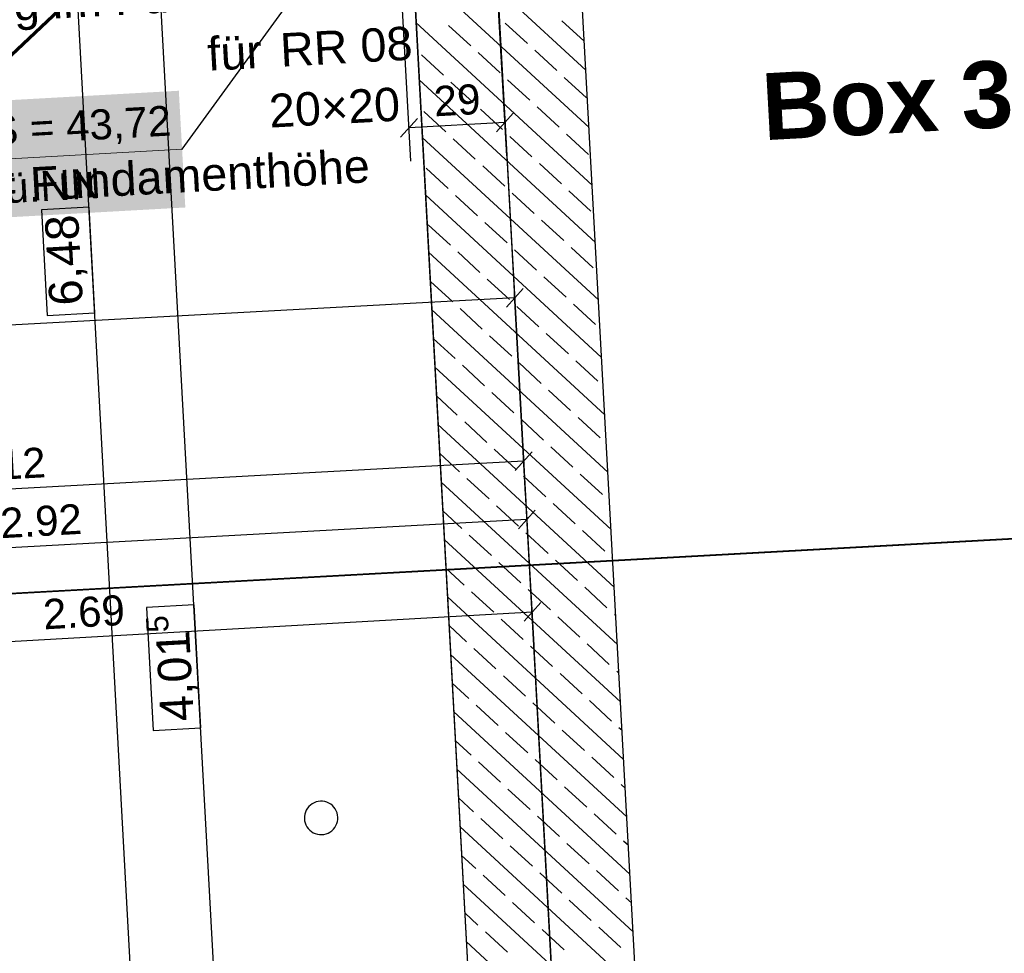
# Model space of a CAD drawing. Extents: x -779 to 790, y -208 to 633.
# Tile 87 of 232: x -55 to 4, y 97 to 153. Entities that reach past the tile are written whole.
import ezdxf
from ezdxf.lldxf.tags import DXFTag

# ---------------------------------------------------------------- set-up
doc = ezdxf.new("R2010")
doc.units = 0
doc.layers.get('0').update_dxf_attribs({"lineweight": 25})
for name, color, linetype, lineweight, true_color in [('01 Allgemein Bemaßung', 7, 'Continuous', 25, 0x848484), ('01AFU Allgemein Bemaßung-A07F5V4RWF', 7, 'Continuous', 25, 0x848484), ('02 Raster Gebäude-A07F5V4QWF', 7, 'Continuous', 25, 0x848484), ('20 Bodenplatte-A07F5V4PWF', 7, 'Continuous', 25, 0x848484), ('20 Fundament-A07F5V4OWF', 7, 'Continuous', 25, 0x848484), ('20 Magerbeton Bohrungen', 7, 'Continuous', 25, 0x848484), ('20 Räume Innen', 9, 'Continuous', 25, 0x808080), ('S_Mass', 150, 'Continuous', 25, 0x007fff), ('S_Regenwasser_Grundleitung', 7, 'Continuous', 70, 0x0080ff)]:
    doc.layers.add(name, color=color, linetype=linetype, lineweight=lineweight, true_color=true_color)
doc.layers.add('02 Raster Gebäude-A07F5V53WF', color=7, linetype='Continuous', lineweight=13)
doc.styles.get("Standard").update_dxf_attribs({"font": 'arial.ttf'})
tags = doc.linetypes.add('Raster-A07F5V4TWF', pattern=[0.2, 0.1, -0.05, 0, -0.05]).pattern_tags.tags
tags[10:11] = [DXFTag(74, 4), DXFTag(75, 0), DXFTag(340, '0'), DXFTag(46, 1.0), DXFTag(50, 0.0), DXFTag(44, 0.0), DXFTag(45, 0.0)]
tags[8:9] = [DXFTag(74, 4), DXFTag(75, 0), DXFTag(340, '0'), DXFTag(46, 1.0), DXFTag(50, 0.0), DXFTag(44, 0.0), DXFTag(45, 0.0)]
tags[6:7] = [DXFTag(74, 4), DXFTag(75, 0), DXFTag(340, '0'), DXFTag(46, 1.0), DXFTag(50, 0.0), DXFTag(44, 0.0), DXFTag(45, 0.0)]
tags[4:5] = [DXFTag(74, 4), DXFTag(75, 0), DXFTag(340, '0'), DXFTag(46, 1.0), DXFTag(50, 0.0), DXFTag(44, 0.0), DXFTag(45, 0.0)]
tags = doc.linetypes.add('Raster-A07F5V57WF', pattern=[0.2, 0.1, -0.05, 0, -0.05]).pattern_tags.tags
tags[10:11] = [DXFTag(74, 4), DXFTag(75, 0), DXFTag(340, '0'), DXFTag(46, 1.0), DXFTag(50, 0.0), DXFTag(44, 0.0), DXFTag(45, 0.0)]
tags[8:9] = [DXFTag(74, 4), DXFTag(75, 0), DXFTag(340, '0'), DXFTag(46, 1.0), DXFTag(50, 0.0), DXFTag(44, 0.0), DXFTag(45, 0.0)]
tags[6:7] = [DXFTag(74, 4), DXFTag(75, 0), DXFTag(340, '0'), DXFTag(46, 1.0), DXFTag(50, 0.0), DXFTag(44, 0.0), DXFTag(45, 0.0)]
tags[4:5] = [DXFTag(74, 4), DXFTag(75, 0), DXFTag(340, '0'), DXFTag(46, 1.0), DXFTag(50, 0.0), DXFTag(44, 0.0), DXFTag(45, 0.0)]
tags = doc.linetypes.add('Wipeout_Contour-A07F5V4SWF', pattern=[1, 0, -1]).pattern_tags.tags
tags[6:7] = [DXFTag(74, 4), DXFTag(75, 0), DXFTag(340, '0'), DXFTag(46, 1.0), DXFTag(50, 0.0), DXFTag(44, 0.0), DXFTag(45, 0.0)]
tags[4:5] = [DXFTag(74, 4), DXFTag(75, 0), DXFTag(340, '0'), DXFTag(46, 1.0), DXFTag(50, 0.0), DXFTag(44, 0.0), DXFTag(45, 0.0)]

# ---------------------------------------------------------------- blocks, each defined once
blk = doc.blocks.new('Referenz-A07F5V4VWF', base_point=(-401.415, -176.34))
at = {"color": 0, "linetype": 'ByBlock', "lineweight": -2, "ltscale": 12.5}
for p, q in [((-34.074, 204.444), (-27.019, 75.272)), ((-17.038, 75.918), (-24.018, 203.486)), ((-31.409, 155.504), (-27.024, 75.372)), ((-31.401, 155.505), (-27.019, 75.272))]:
    blk.add_line(p, q, dxfattribs=at)
at = {"layer": '01AFU Allgemein Bemaßung-A07F5V4RWF', "color": 0, "lineweight": -2}
for p, q in [((-54.247, 203.598), (-47.165, 74.17)), ((-46.587, 154.674), (-42.197, 74.442))]:
    blk.add_line(p, q, dxfattribs=at)
at = {"layer": '01AFU Allgemein Bemaßung-A07F5V4RWF', "color": 0, "linetype": 'Wipeout_Contour-A07F5V4SWF', "lineweight": -2, "ltscale": 1.625}
for p, q in [((-50.851, 142.048), (-53.704, 141.892)), ((-53.704, 141.892), (-53.358, 135.567)), ((-50.505, 135.723), (-50.851, 142.048)), ((-53.358, 135.567), (-50.505, 135.723)), ((-44.565, 118.237), (-47.418, 118.081)), ((-47.418, 118.081), (-47.015, 110.725)), ((-44.162, 110.881), (-44.565, 118.237)), ((-47.015, 110.725), (-44.162, 110.881))]:
    blk.add_line(p, q, dxfattribs=at)
at = {"layer": '02 Raster Gebäude-A07F5V4QWF', "color": 0, "linetype": 'Raster-A07F5V4TWF', "lineweight": -2, "ltscale": 187.5}
for p, q in [((-27.967, 184.121), (-11.102, -124.094)), ((448.25, 146.453), (-76.602, 117.734))]:
    blk.add_line(p, q, dxfattribs=at)
at = {"layer": '20 Bodenplatte-A07F5V4PWF', "color": 0, "lineweight": -2}
blk.add_line((-31.401, 155.505), (-27.019, 75.272), dxfattribs=at)
at = {"layer": '20 Fundament-A07F5V4OWF', "color": 0, "lineweight": -2}
for p, q in [((-17.038, 75.918), (-21.555, 158.473)), ((-21.105, 150.254), (-29.017, 157.55)), ((-31.409, 155.504), (-27.024, 75.372)), ((-20.917, 146.816), (-30.399, 155.559)), ((-20.729, 143.377), (-31.278, 153.104)), ((-28.001, 151.715), (-29.325, 152.936)), ((-24.609, 151.853), (-25.933, 153.073)), ((-21.218, 151.99), (-22.541, 153.211)), ((-29.628, 149.951), (-30.952, 151.171)), ((-26.237, 150.088), (-27.56, 151.309)), ((-22.845, 150.226), (-24.168, 151.446)), ((-21.08, 148.598), (-22.404, 149.819)), ((-20.541, 139.939), (-31.09, 149.666)), ((-27.864, 148.324), (-29.187, 149.544)), ((-24.472, 148.461), (-25.795, 149.681)), ((-22.707, 146.834), (-24.031, 148.054)), ((-29.491, 146.559), (-30.814, 147.779)), ((-26.099, 146.696), (-27.423, 147.917)), ((-20.353, 136.5), (-30.901, 146.227)), ((-24.335, 145.069), (-25.658, 146.29)), ((-20.943, 145.207), (-22.266, 146.427)), ((-27.726, 144.932), (-29.05, 146.152)), ((-25.962, 143.305), (-27.285, 144.525)), ((-22.57, 143.442), (-23.893, 144.662)), ((-29.354, 143.167), (-30.677, 144.388)), ((-20.165, 133.062), (-30.713, 142.789)), ((-27.589, 141.54), (-28.912, 142.76)), ((-24.197, 141.678), (-25.521, 142.898)), ((-20.805, 141.815), (-22.129, 143.035)), ((-29.216, 139.776), (-30.54, 140.996)), ((-25.824, 139.913), (-27.148, 141.133)), ((-22.433, 140.05), (-23.756, 141.271)), ((-19.977, 129.623), (-30.525, 139.35)), ((-27.452, 138.148), (-28.775, 139.369)), ((-24.06, 138.286), (-25.383, 139.506)), ((-20.668, 138.423), (-21.991, 139.644)), ((-29.079, 136.384), (-30.402, 137.604)), ((-25.687, 136.521), (-27.01, 137.742)), ((-22.295, 136.659), (-23.619, 137.879)), ((-20.531, 135.031), (-21.854, 136.252)), ((-19.788, 126.184), (-30.337, 135.911)), ((-27.314, 134.757), (-28.638, 135.977)), ((-23.922, 134.894), (-25.246, 136.114)), ((-22.158, 133.267), (-23.481, 134.487)), ((-28.941, 132.992), (-30.243, 134.192)), ((-25.55, 133.129), (-26.873, 134.35)), ((-23.785, 131.502), (-25.108, 132.723)), ((-20.393, 131.64), (-21.717, 132.86)), ((-19.6, 122.746), (-30.149, 132.473)), ((-27.177, 131.365), (-28.5, 132.585)), ((-25.412, 129.738), (-26.736, 130.958)), ((-22.02, 129.875), (-23.344, 131.095)), ((-28.804, 129.6), (-30.055, 130.754)), ((-27.039, 127.973), (-28.363, 129.193)), ((-23.648, 128.11), (-24.971, 129.331)), ((-20.256, 128.248), (-21.579, 129.468)), ((-19.412, 119.307), (-29.961, 129.034)), ((-25.275, 126.346), (-26.598, 127.566)), ((-21.883, 126.483), (-23.206, 127.704)), ((-28.666, 126.208), (-29.867, 127.315)), ((-19.224, 115.869), (-29.772, 125.596)), ((-26.902, 124.581), (-28.225, 125.802)), ((-23.51, 124.719), (-24.834, 125.939)), ((-20.118, 124.856), (-21.442, 126.076)), ((-28.529, 122.817), (-29.678, 123.877)), ((-25.137, 122.954), (-26.461, 124.174)), ((-21.746, 123.091), (-23.069, 124.312)), ((-19.981, 121.464), (-21.304, 122.685)), ((-19.036, 112.43), (-29.584, 122.157)), ((-26.764, 121.189), (-28.088, 122.41)), ((-23.373, 121.327), (-24.696, 122.547)), ((-21.608, 119.7), (-22.932, 120.92)), ((-19.506, 121.027), (-19.54, 121.058)), ((-28.392, 119.425), (-29.49, 120.438)), ((-25, 119.562), (-26.323, 120.783)), ((-23.235, 117.935), (-24.559, 119.155)), ((-19.844, 118.073), (-21.167, 119.293)), ((-18.848, 108.992), (-29.396, 118.719)), ((-26.627, 117.798), (-27.95, 119.018)), ((-24.862, 116.171), (-26.186, 117.391)), ((-21.471, 116.308), (-22.794, 117.528)), ((-19.318, 117.588), (-19.402, 117.666)), ((-28.254, 116.033), (-29.302, 116.999)), ((-26.49, 114.406), (-27.813, 115.626)), ((-23.098, 114.543), (-24.421, 115.764)), ((-19.706, 114.681), (-21.03, 115.901)), ((-18.66, 105.553), (-29.208, 115.28)), ((-24.725, 112.779), (-26.048, 113.999)), ((-21.333, 112.916), (-22.657, 114.137)), ((-19.13, 114.149), (-19.265, 114.274)), ((-28.117, 112.641), (-29.114, 113.561)), ((-26.352, 111.014), (-27.676, 112.235)), ((-22.96, 111.152), (-24.284, 112.372)), ((-19.569, 111.289), (-20.892, 112.509)), ((-18.471, 102.114), (-29.02, 111.842)), ((-18.942, 110.711), (-19.128, 110.882)), ((-24.588, 109.387), (-25.911, 110.607)), ((-21.196, 109.524), (-22.519, 110.745)), ((-27.979, 109.25), (-28.926, 110.122)), ((-19.431, 107.897), (-20.755, 109.118)), ((-26.215, 107.622), (-27.538, 108.843)), ((-22.823, 107.76), (-24.146, 108.98)), ((-18.283, 98.676), (-28.832, 108.403)), ((-21.058, 106.133), (-22.382, 107.353)), ((-18.754, 107.272), (-18.99, 107.49)), ((-24.45, 105.995), (-25.774, 107.216)), ((-27.842, 105.858), (-28.738, 106.684)), ((-22.686, 104.368), (-24.009, 105.588)), ((-19.294, 104.505), (-20.617, 105.726)), ((-18.095, 95.237), (-28.644, 104.964)), ((-26.077, 104.231), (-27.401, 105.451)), ((-24.313, 102.603), (-25.636, 103.824)), ((-20.921, 102.741), (-22.244, 103.961)), ((-18.565, 103.834), (-18.853, 104.099)), ((-27.705, 102.466), (-28.55, 103.245)), ((-25.94, 100.839), (-27.263, 102.059)), ((-22.548, 100.976), (-23.872, 102.197)), ((-19.156, 101.114), (-20.48, 102.334)), ((-17.907, 91.799), (-28.455, 101.526)), ((-24.175, 99.212), (-25.499, 100.432)), ((-20.784, 99.349), (-22.107, 100.569)), ((-18.377, 100.395), (-18.715, 100.707)), ((-27.567, 99.074), (-28.361, 99.807)), ((-25.803, 97.447), (-27.126, 98.667)), ((-22.411, 97.584), (-23.734, 98.805)), ((-19.019, 97.722), (-20.342, 98.942)), ((-17.719, 88.36), (-28.267, 98.087))]:
    blk.add_line(p, q, dxfattribs=at)
at = {"layer": '20 Magerbeton Bohrungen', "color": 0, "lineweight": -2}
for p, q in [((-37.696, 106.167), (-37.778, 106.065)), ((-37.601, 106.257), (-37.696, 106.167)), ((-37.495, 106.334), (-37.601, 106.257)), ((-37.38, 106.396), (-37.495, 106.334)), ((-37.258, 106.443), (-37.38, 106.396)), ((-37.131, 106.474), (-37.258, 106.443)), ((-37.001, 106.488), (-37.131, 106.474)), ((-36.87, 106.485), (-37.001, 106.488)), ((-36.741, 106.464), (-36.87, 106.485)), ((-36.616, 106.427), (-36.741, 106.464)), ((-36.496, 106.374), (-36.616, 106.427)), ((-36.384, 106.306), (-36.496, 106.374)), ((-36.283, 106.224), (-36.384, 106.306)), ((-36.192, 106.129), (-36.283, 106.224)), ((-36.115, 106.023), (-36.192, 106.129)), ((-37.957, 105.579), (-37.96, 105.448)), ((-37.936, 105.708), (-37.957, 105.579)), ((-37.899, 105.834), (-37.936, 105.708)), ((-37.846, 105.953), (-37.899, 105.834)), ((-37.778, 106.065), (-37.846, 105.953)), ((-36.053, 105.908), (-36.115, 106.023)), ((-36.006, 105.786), (-36.053, 105.908)), ((-35.975, 105.659), (-36.006, 105.786)), ((-35.961, 105.529), (-35.975, 105.659)), ((-35.964, 105.398), (-35.961, 105.529)), ((-37.96, 105.448), (-37.946, 105.318)), ((-37.946, 105.318), (-37.915, 105.191)), ((-37.915, 105.191), (-37.868, 105.069)), ((-37.868, 105.069), (-37.806, 104.954)), ((-37.806, 104.954), (-37.729, 104.848)), ((-36.143, 104.912), (-36.075, 105.024)), ((-36.075, 105.024), (-36.022, 105.144)), ((-36.022, 105.144), (-35.985, 105.269)), ((-35.985, 105.269), (-35.964, 105.398)), ((-37.729, 104.848), (-37.639, 104.753)), ((-37.639, 104.753), (-37.537, 104.671)), ((-37.537, 104.671), (-37.425, 104.603)), ((-37.425, 104.603), (-37.306, 104.55)), ((-37.306, 104.55), (-37.18, 104.513)), ((-37.18, 104.513), (-37.051, 104.493)), ((-37.051, 104.493), (-36.92, 104.489)), ((-36.92, 104.489), (-36.79, 104.503)), ((-36.79, 104.503), (-36.663, 104.534)), ((-36.663, 104.534), (-36.541, 104.581)), ((-36.541, 104.581), (-36.426, 104.643)), ((-36.426, 104.643), (-36.32, 104.72)), ((-36.32, 104.72), (-36.225, 104.811)), ((-36.225, 104.811), (-36.143, 104.912))]:
    blk.add_line(p, q, dxfattribs=at)
at = {"layer": '01 Allgemein Bemaßung', "color": 0, "linetype": 'ByBlock', "lineweight": -2, "ltscale": 0.21125, "char_height": 2.00026, "attachment_point": 1, "rotation": 3.13197}
for s, insert in [('{\\fArial;Aussparrung im Fundament}', (-69.705, 154.426)), ('{\\fArial;RR 08}', (-39.463, 152.454)), ('{\\fArial;für}', (-43.823, 152.215)), ('{\\fArial;20×20}', (-40.13, 148.81)), ('{\\fArial;H = Fundamenthöhe}', (-59.623, 144.15))]:
    blk.add_mtext(s, dxfattribs=dict(at, insert=insert))
at = {"layer": '01AFU Allgemein Bemaßung-A07F5V4RWF', "color": 0, "linetype": 'ByBlock', "lineweight": -2, "ltscale": 1.625, "attachment_point": 1, "rotation": 93.13197}
for s, insert, char_height in [('{\\fArial;6,48}', (-53.211, 136.109), 2.00026), ('{\\fArial;5}', (-47.395, 116.547), 1.32017), ('{\\fArial;4,01}', (-46.562, 111.211), 2.00026)]:
    blk.add_mtext(s, dxfattribs=dict(at, insert=insert, char_height=char_height))
blk = doc.blocks.new('Referenz-A07F5V59WF', base_point=(-759.499, -206.186))
at = {"layer": '02 Raster Gebäude-A07F5V53WF', "color": 0, "linetype": 'Raster-A07F5V57WF', "ltscale": 117.000008}
for p, q in [((-27.986, 184.169), (-11.121, -123.987)), ((448.141, 146.515), (-286.611, 106.301))]:
    blk.add_line(p, q, dxfattribs=at)
at = {"layer": '20 Räume Innen', "color": 0, "linetype": 'Continuous', "lineweight": -2, "ltscale": 225.000015, "char_height": 3.99976, "attachment_point": 1, "rotation": 3.1327}
for s, insert in [('{\\fArial|b1|i0;3}', (1.232, 150.703)), ('{\\fArial|b1|i0;Box}', (-10.678, 150.051))]:
    blk.add_mtext(s, dxfattribs=dict(at, insert=insert))
blk = doc.blocks.new('Maß-A07F5V7XWF', base_point=(-32.242, 144.805))
at = {"color": 0, "linetype": 'ByBlock', "lineweight": -2, "ltscale": 0.25}
for p, q in [((-31.586, 144.805), (-32.242, 156.787)), ((-25.849, 145.119), (-26.505, 157.101)), ((-32.196, 146.244), (-31.194, 147.361)), ((-26.459, 146.558), (-25.458, 147.675)), ((-25.958, 147.116), (-31.695, 146.802))]:
    blk.add_line(p, q, dxfattribs=at)
at = {"color": 0, "linetype": 'ByBlock', "lineweight": -2, "ltscale": 0.25, "insert": (-30.262, 149.284), "char_height": 1.8, "attachment_point": 1, "rotation": 3.1327}
blk.add_mtext('{\\fArial;29}', dxfattribs=at)
blk = doc.blocks.new('Maß-A07F5VEDWF', base_point=(-92.059, 123.026))
at = {"color": 0, "linetype": 'ByBlock', "lineweight": -2, "ltscale": 0.25}
for p, q in [((-25.478, 138.63), (-24.822, 126.647)), ((-25.869, 136.074), (-24.868, 137.191)), ((-25.368, 136.633), (-91.559, 133.011))]:
    blk.add_line(p, q, dxfattribs=at)
blk = doc.blocks.new('Maß-A07F5VEFWF', base_point=(-87.576, 121.446))
at = {"color": 0, "linetype": 'ByBlock', "lineweight": -2, "ltscale": 0.25}
for p, q in [((-24.723, 124.851), (-25.379, 136.833)), ((-25.333, 126.289), (-24.332, 127.406)), ((-24.833, 126.848), (-87.03, 123.443))]:
    blk.add_line(p, q, dxfattribs=at)
at = {"color": 0, "linetype": 'ByBlock', "lineweight": -2, "ltscale": 0.25, "insert": (-58.387, 127.415), "char_height": 1.8, "attachment_point": 1, "rotation": 3.1327}
blk.add_mtext('{\\fArial;3.12}', dxfattribs=at)
blk = doc.blocks.new('Maß-A07F5VEHWF', base_point=(-83.391, 118.17))
at = {"color": 0, "linetype": 'ByBlock', "lineweight": -2, "ltscale": 0.25}
for p, q in [((-24.532, 121.356), (-25.188, 133.338)), ((-25.142, 122.794), (-24.141, 123.911)), ((-24.642, 123.353), (-82.845, 120.167))]:
    blk.add_line(p, q, dxfattribs=at)
at = {"color": 0, "linetype": 'ByBlock', "lineweight": -2, "ltscale": 0.25, "insert": (-56.216, 124.028), "char_height": 1.8, "attachment_point": 1, "rotation": 3.1327}
blk.add_mtext('{\\fArial;2.92}', dxfattribs=at)
blk = doc.blocks.new('Maß-A07F5VEJWF', base_point=(-78.582, 112.79))
at = {"color": 0, "linetype": 'ByBlock', "lineweight": -2, "ltscale": 0.25}
for p, q in [((-24.2, 115.827), (-24.877, 127.808)), ((-77.904, 112.79), (-78.582, 124.771)), ((-23.813, 118.383), (-24.812, 117.264)), ((-78.017, 114.787), (-24.313, 117.824)), ((-77.518, 115.347), (-78.517, 114.228))]:
    blk.add_line(p, q, dxfattribs=at)
at = {"color": 0, "linetype": 'ByBlock', "lineweight": -2, "ltscale": 0.25, "insert": (-53.651, 118.569), "char_height": 1.8, "attachment_point": 1, "rotation": 3.23638}
blk.add_mtext('{\\fArial;2.69}', dxfattribs=at)

msp = doc.modelspace()

# ---------------------------------------------------------------- linework, layer by layer
at = {"layer": 'S_Mass'}
for p, q in [((-45.281, 145.528), (-36.743, 157.267)), ((-45.29, 145.532), (-45.291, 145.531)), ((-45.291, 145.531), (-45.291, 145.53)), ((-45.291, 145.53), (-45.291, 145.529)), ((-45.291, 145.529), (-45.291, 145.527)), ((-45.291, 145.527), (-45.291, 145.526)), ((-45.291, 145.526), (-45.291, 145.525)), ((-45.291, 145.525), (-45.29, 145.523)), ((-45.289, 145.533), (-45.29, 145.532)), ((-45.29, 145.523), (-45.289, 145.522)), ((-45.288, 145.535), (-45.289, 145.534)), ((-45.289, 145.534), (-45.289, 145.533)), ((-45.289, 145.522), (-45.289, 145.521)), ((-45.289, 145.521), (-45.288, 145.52)), ((-45.287, 145.536), (-45.288, 145.535)), ((-45.288, 145.52), (-45.287, 145.52)), ((-45.285, 145.537), (-45.287, 145.536)), ((-45.287, 145.52), (-45.286, 145.519)), ((-45.286, 145.519), (-45.284, 145.518)), ((-45.284, 145.537), (-45.285, 145.537)), ((-45.283, 145.538), (-45.284, 145.537)), ((-45.284, 145.518), (-45.283, 145.518)), ((-45.282, 145.538), (-45.283, 145.538)), ((-45.283, 145.518), (-45.282, 145.518)), ((-45.28, 145.538), (-45.282, 145.538)), ((-45.282, 145.518), (-45.281, 145.518)), ((-45.281, 145.518), (-45.279, 145.518)), ((-45.279, 145.538), (-45.28, 145.538)), ((-45.278, 145.537), (-45.279, 145.538)), ((-45.279, 145.518), (-45.278, 145.518)), ((-45.277, 145.537), (-45.278, 145.537)), ((-45.278, 145.518), (-45.277, 145.519)), ((-45.275, 145.536), (-45.277, 145.537)), ((-45.277, 145.519), (-45.276, 145.519)), ((-45.276, 145.519), (-45.275, 145.52)), ((-45.274, 145.535), (-45.275, 145.536)), ((-45.275, 145.52), (-45.274, 145.521)), ((-45.274, 145.534), (-45.274, 145.535)), ((-45.273, 145.533), (-45.274, 145.534)), ((-45.274, 145.521), (-45.273, 145.522)), ((-45.272, 145.532), (-45.273, 145.533)), ((-45.273, 145.522), (-45.272, 145.523)), ((-45.272, 145.531), (-45.272, 145.532)), ((-45.271, 145.53), (-45.272, 145.531)), ((-45.272, 145.524), (-45.271, 145.526)), ((-45.272, 145.523), (-45.272, 145.524)), ((-45.271, 145.528), (-45.271, 145.53)), ((-45.271, 145.527), (-45.271, 145.528)), ((-45.271, 145.526), (-45.271, 145.527))]:
    msp.add_line(p, q, dxfattribs=at)
at = {"layer": 'S_Mass', "lineweight": 18}
msp.add_line((-59.079, 144.761), (-45.281, 145.528), dxfattribs=at)
at = {"layer": 'S_Mass', "color": 7, "true_color": 0xffffff}
for points in [[(-45.433, 148.256), (-59.273, 148.256), (-45.475, 149.022)], [(-58.927, 142.033), (-45.433, 148.256), (-59.273, 148.256)], [(-45.087, 142.033), (-58.927, 142.033), (-45.433, 148.256)], [(-58.885, 141.267), (-45.087, 142.033), (-58.927, 142.033)]]:
    msp.add_solid(points, dxfattribs=at)
at = {"layer": 'S_Regenwasser_Grundleitung'}
msp.add_line((-49.77, 156.555), (-208.594, 6.909), dxfattribs=at)

# ---------------------------------------------------------------- block references
at = {"color": 8, "lineweight": 25, "ltscale": 1250, "true_color": 0x808080}
msp.add_blockref('Referenz-A07F5V59WF', (-759.499, -206.186), dxfattribs=at)
at = {"color": 8, "lineweight": 25, "ltscale": 12.5, "true_color": 0x808080}
msp.add_blockref('Referenz-A07F5V4VWF', (-401.415, -176.34), dxfattribs=at)
at = {"layer": 'S_Mass', "ltscale": 0.25}
for name, p in [('Maß-A07F5V7XWF', (-32.242, 144.805)), ('Maß-A07F5VEDWF', (-92.059, 123.026)), ('Maß-A07F5VEFWF', (-87.576, 121.446)), ('Maß-A07F5VEHWF', (-83.391, 118.17)), ('Maß-A07F5VEJWF', (-78.582, 112.79))]:
    msp.add_blockref(name, p, dxfattribs=at)

# ---------------------------------------------------------------- texts
at = {"layer": 'S_Mass', "char_height": 1.8, "attachment_point": 1, "rotation": 3.18}
for s, insert in [('{\\fArial;RS = 43,72}', (-58.627, 147.44)), ('{\\fArial;H ü.NN}', (-58.433, 143.946))]:
    msp.add_mtext(s, dxfattribs=dict(at, insert=insert))

doc.saveas('drawing.dxf')
